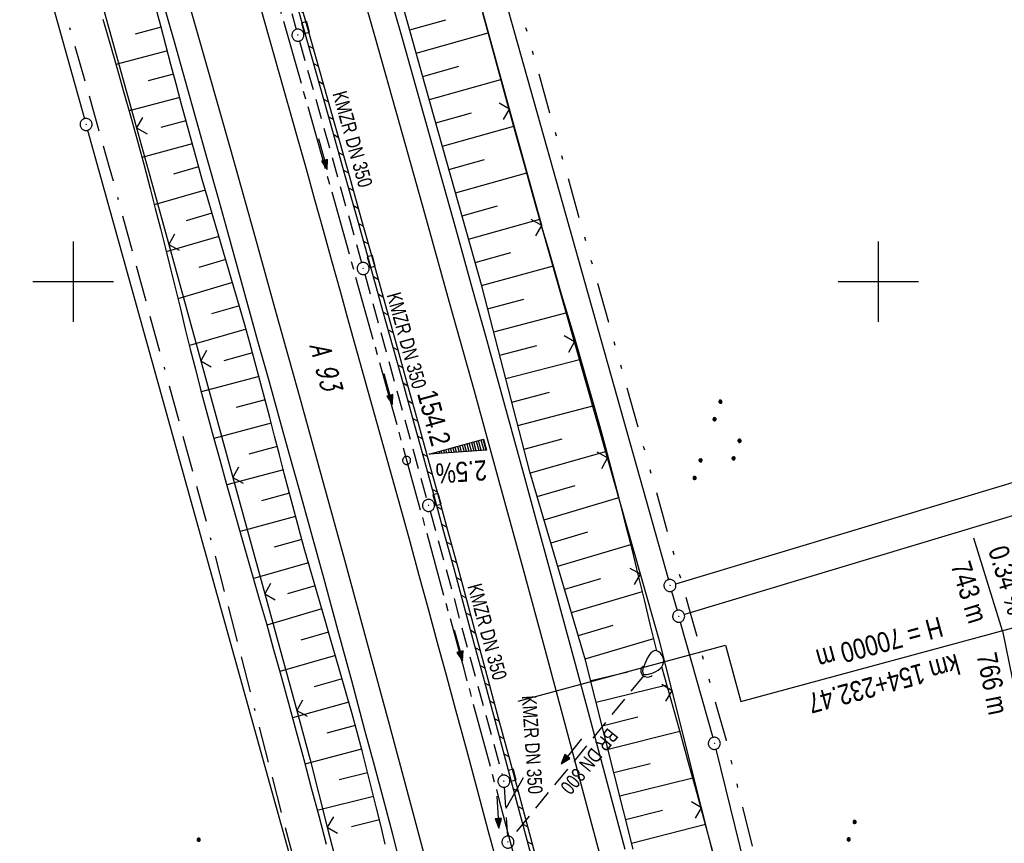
# Model space of a CAD drawing. Extents: x 510737 to 511220, y 470973 to 471938.
# Tile 10 of 25: x 510993 to 511116, y 471230 to 471333. Entities that reach past the tile are written whole.
import ezdxf

# ---------------------------------------------------------------- set-up
doc = ezdxf.new("R2010")
doc.units = 0
doc.header["$LTSCALE"] = 10
doc.header["$MEASUREMENT"] = 0
for name, pattern in [('ACAD_ISO16W100', [73, 15, -6.5, 15, -6.5, 15, -7, 1, -7]), ('ACHSE', [5.5, 4, -0.5, 0.5, -0.5]), ('LT00', [0]), ('LT09', [0.54, 0.2, -0.1, 0.02, -0.1, 0.02, -0.1]), ('STRICHLINIE2', [0.375, 0.25, -0.125])]:
    doc.linetypes.add(name, pattern=pattern)
doc.layers.get('0').update_dxf_attribs({"linetype": 'LT00'})
for name, color, linetype in [('-AX-020', 250, 'ACHSE'), ('-GRA-20O', 20, 'LT00'), ('-Halt-Pfeil', 4, 'LT00'), ('-Haltung', 182, 'STRICHLINIE2'), ('-Haltungsbeschriftung', 182, 'LT00'), ('-QUE-20O', 11, 'LT00'), ('-ST-20-1', 250, 'LT00'), ('BAB-KABEL', 220, 'ACAD_ISO16W100'), ('DFK_AB_L', 21, 'LT00'), ('DFK_AB_P', 7, 'LT00'), ('DFK_BES-WEGE', 255, 'LT00'), ('DFK_KATASTER', 250, 'LT00'), ('DFK_NUTZUNG', 250, 'LT00'), ('GEMARKUNGSGRENZE', 3, 'LT09'), ('GRENZNAME', 250, 'Continuous'), ('V95_AFBR_BAB', 250, 'LT00'), ('V95_BOESCH', 250, 'LT00'), ('V95_BORDRINNE', 182, 'LT00'), ('V95_BOSCHUNG', 250, 'LT00'), ('V95_GRABEN', 250, 'LT00'), ('V95_KA_PRUF', 182, 'LT00'), ('V95_LD_MARK', 250, 'LT00'), ('V95_RASTER', 250, 'LT00'), ('V95_RINNE', 182, 'LT00'), ('V95_SINKK', 182, 'LT00'), ('V95_UK_DURCH', 182, 'LT00'), ('V95_ZAUN', 40, 'LT00')]:
    doc.layers.add(name, color=color, linetype=linetype)
doc.styles.add('Beschrift', font='ARIAL.TTF')
doc.styles.add('Haltungsbeschriftung', font='ARIAL.TTF', dxfattribs={"width": 0.75})
doc.styles.get("Standard").update_dxf_attribs({"font": 'romans.shx'})
doc.styles.add('UNIR-H', font='unir_h.shx', dxfattribs={"width": 0.8})

# ---------------------------------------------------------------- blocks, each defined once
blk = doc.blocks.new('SYMB0003')
at = {"color": 0, "linetype": 'ByBlock'}
for p, q in [((-0.015712, 0), (0.010166, 0.012015)), ((0, -0.021257), (-0.015712, 0)), ((0.010166, 0.012015), (0, -0.021257))]:
    blk.add_line(p, q, dxfattribs=at)
for points in [[(-0.031395, 0.499013), (-0.093691, 0.491144), (-0.154509, 0.475528), (-0.21289, 0.452414), (-0.267913, 0.422164), (-0.318712, 0.385257), (-0.364484, 0.342274), (-0.404509, 0.293893), (-0.438154, 0.240877), (-0.464888, 0.184062), (-0.484292, 0.124345), (-0.496058, 0.062667), (-0.5, 0)], [(-0.5, 0), (-0.496058, -0.062667), (-0.484292, -0.124345), (-0.464888, -0.184062), (-0.438154, -0.240877), (-0.404509, -0.293893), (-0.364485, -0.342274), (-0.318712, -0.385257), (-0.267914, -0.422164), (-0.21289, -0.452414), (-0.154509, -0.475529), (-0.093691, -0.491144), (-0.031395, -0.499014), (0.031395, -0.499014)], [(0.5, 0), (0.496057, 0.062667), (0.484292, 0.124345), (0.464888, 0.184062), (0.438153, 0.240877), (0.404509, 0.293893), (0.364484, 0.342274), (0.318712, 0.385257), (0.267913, 0.422164), (0.21289, 0.452414), (0.154509, 0.475528), (0.093691, 0.491144), (0.031395, 0.499013), (-0.031395, 0.499013)], [(0.031395, -0.499014), (0.093691, -0.491144), (0.154509, -0.475529), (0.21289, -0.452414), (0.267914, -0.422164), (0.318712, -0.385257), (0.364485, -0.342274), (0.404509, -0.293893), (0.438154, -0.240877), (0.464889, -0.184062), (0.484292, -0.124345), (0.496058, -0.062667), (0.5, 0)]]:
    blk.add_lwpolyline(points, dxfattribs=at)
blk = doc.blocks.new('SYMB0002')
at = {"color": 0, "linetype": 'ByBlock'}
for points in [[(-0.031395, 0.499013), (-0.093691, 0.491144), (-0.154509, 0.475528), (-0.21289, 0.452414), (-0.267913, 0.422164), (-0.318712, 0.385257), (-0.364484, 0.342274), (-0.404509, 0.293893), (-0.438154, 0.240877), (-0.464888, 0.184062), (-0.484292, 0.124345), (-0.496058, 0.062667), (-0.5, 0)], [(-0.5, 0), (-0.496058, -0.062667), (-0.484292, -0.124345), (-0.464888, -0.184062), (-0.438154, -0.240877), (-0.404509, -0.293893), (-0.364485, -0.342274), (-0.318712, -0.385257), (-0.267914, -0.422164), (-0.21289, -0.452414), (-0.154509, -0.475529), (-0.093691, -0.491144), (-0.031395, -0.499014), (0.031395, -0.499014)], [(0.5, 0), (0.496057, 0.062667), (0.484292, 0.124345), (0.464888, 0.184062), (0.438153, 0.240877), (0.404509, 0.293893), (0.364484, 0.342274), (0.318712, 0.385257), (0.267913, 0.422164), (0.21289, 0.452414), (0.154509, 0.475528), (0.093691, 0.491144), (0.031395, 0.499013), (-0.031395, 0.499013)], [(0.031395, -0.499014), (0.093691, -0.491144), (0.154509, -0.475529), (0.21289, -0.452414), (0.267914, -0.422164), (0.318712, -0.385257), (0.364485, -0.342274), (0.404509, -0.293893), (0.438154, -0.240877), (0.464889, -0.184062), (0.484292, -0.124345), (0.496058, -0.062667), (0.5, 0)]]:
    blk.add_lwpolyline(points, dxfattribs=at)
blk = doc.blocks.new('SYMB0652')
at = {"color": 0, "linetype": 'ByBlock'}
blk.add_lwpolyline([(-0.15, -0.075), (0.15, -0.075), (0.15, 0.075), (-0.15, 0.075), (-0.15, -0.075)], dxfattribs=at)
blk = doc.blocks.new('SYMB1107')
at = {"color": 0, "linetype": 'ByBlock'}
for points in [[(-0.2, 0), (-0.196157, 0.039018), (-0.184776, 0.076537), (-0.166294, 0.111114), (-0.141421, 0.141421), (-0.111114, 0.166294), (-0.076537, 0.184776), (-0.039018, 0.196157), (0, 0.2)], [(0, 0.2), (0.039018, 0.196157), (0.076537, 0.184776), (0.111114, 0.166294), (0.141421, 0.141421), (0.166294, 0.111114), (0.184776, 0.076537), (0.196157, 0.039018), (0.2, 0)]]:
    blk.add_lwpolyline(points, dxfattribs=at)
blk = doc.blocks.new('SYMB0024')
at = {"color": 0, "linetype": 'ByBlock'}
for p, q in [((-0.5, 0.5), (0, 0)), ((0, 0), (0.5, 0.5))]:
    blk.add_line(p, q, dxfattribs=at)
blk = doc.blocks.new('SYMB7111')
at = {"color": 0, "linetype": 'ByBlock'}
for p, q in [((-0.13, 0.202919), (-0.13, 0.177081)), ((-0.125, 0.172895), (-0.125, 0.207105)), ((-0.12, 0.209164), (-0.12, 0.170836)), ((-0.115, 0.170204), (-0.115, 0.209796)), ((-0.11, 0.209164), (-0.11, 0.170836)), ((-0.105, 0.172895), (-0.105, 0.207105)), ((-0.1, 0.202919), (-0.1, 0.177081)), ((-0.095, 0.189874), (-0.095, 0.190146)), ((0.1, 0.202919), (0.1, 0.177081)), ((0.105, 0.172895), (0.105, 0.207105)), ((0.11, 0.209164), (0.11, 0.170836)), ((0.115, 0.170204), (0.115, 0.209796)), ((0.12, 0.209164), (0.12, 0.170836)), ((0.125, 0.172895), (0.125, 0.207105)), ((0.13, 0.202919), (0.13, 0.177081)), ((0.135, 0.189874), (0.135, 0.190146)), ((-0.515, -0.177081), (-0.515, -0.202919)), ((-0.51, -0.207105), (-0.51, -0.172895)), ((-0.505, -0.170836), (-0.505, -0.209164)), ((-0.5, -0.209796), (-0.5, -0.170204)), ((-0.495, -0.170836), (-0.495, -0.209164)), ((-0.49, -0.207105), (-0.49, -0.172895)), ((-0.485, -0.177081), (-0.485, -0.202919)), ((-0.48, -0.190126), (-0.48, -0.189854)), ((-0.285, -0.177081), (-0.285, -0.202919)), ((-0.28, -0.207105), (-0.28, -0.172895)), ((-0.275, -0.170836), (-0.275, -0.209164)), ((-0.27, -0.209796), (-0.27, -0.170204)), ((-0.265, -0.170836), (-0.265, -0.209164)), ((-0.26, -0.207105), (-0.26, -0.172895)), ((-0.255, -0.177081), (-0.255, -0.202919)), ((-0.25, -0.190126), (-0.25, -0.189854)), ((0.255, -0.177081), (0.255, -0.202919)), ((0.26, -0.207105), (0.26, -0.172895)), ((0.265, -0.170836), (0.265, -0.209164)), ((0.27, -0.209796), (0.27, -0.170204)), ((0.275, -0.170836), (0.275, -0.209164)), ((0.28, -0.207105), (0.28, -0.172895)), ((0.285, -0.177081), (0.285, -0.202919)), ((0.29, -0.190126), (0.29, -0.189854)), ((0.485, -0.177081), (0.485, -0.202919)), ((0.49, -0.207105), (0.49, -0.172895)), ((0.495, -0.170836), (0.495, -0.209164)), ((0.5, -0.209796), (0.5, -0.170204)), ((0.505, -0.170836), (0.505, -0.209164)), ((0.51, -0.207105), (0.51, -0.172895)), ((0.515, -0.177081), (0.515, -0.202919)), ((0.52, -0.190126), (0.52, -0.189854))]:
    blk.add_line(p, q, dxfattribs=at)
for points in [[(-0.095, 0.19), (-0.096981, 0.198678), (-0.10253, 0.205637), (-0.11055, 0.209499), (-0.11945, 0.209499), (-0.12747, 0.205637), (-0.133019, 0.198678), (-0.135, 0.19), (-0.133019, 0.181322), (-0.12747, 0.174363), (-0.11945, 0.170501), (-0.11055, 0.170501), (-0.10253, 0.174363), (-0.096981, 0.181322), (-0.095, 0.19)], [(0.135, 0.19), (0.133019, 0.198678), (0.12747, 0.205637), (0.11945, 0.209499), (0.11055, 0.209499), (0.10253, 0.205637), (0.096981, 0.198678), (0.095, 0.19), (0.096981, 0.181322), (0.10253, 0.174363), (0.11055, 0.170501), (0.11945, 0.170501), (0.12747, 0.174363), (0.133019, 0.181322), (0.135, 0.19)], [(-0.48, -0.19), (-0.481981, -0.181322), (-0.48753, -0.174363), (-0.49555, -0.170501), (-0.50445, -0.170501), (-0.51247, -0.174363), (-0.518019, -0.181322), (-0.52, -0.19), (-0.518019, -0.198678), (-0.51247, -0.205637), (-0.50445, -0.209499), (-0.49555, -0.209499), (-0.48753, -0.205637), (-0.481981, -0.198678), (-0.48, -0.19)], [(-0.25, -0.19), (-0.251981, -0.181322), (-0.25753, -0.174363), (-0.26555, -0.170501), (-0.27445, -0.170501), (-0.28247, -0.174363), (-0.288019, -0.181322), (-0.29, -0.19), (-0.288019, -0.198678), (-0.28247, -0.205637), (-0.27445, -0.209499), (-0.26555, -0.209499), (-0.25753, -0.205637), (-0.251981, -0.198678), (-0.25, -0.19)], [(0.29, -0.19), (0.288019, -0.181322), (0.28247, -0.174363), (0.27445, -0.170501), (0.26555, -0.170501), (0.25753, -0.174363), (0.251981, -0.181322), (0.25, -0.19), (0.251981, -0.198678), (0.25753, -0.205637), (0.26555, -0.209499), (0.27445, -0.209499), (0.28247, -0.205637), (0.288019, -0.198678), (0.29, -0.19)], [(0.52, -0.19), (0.518019, -0.181322), (0.51247, -0.174363), (0.50445, -0.170501), (0.49555, -0.170501), (0.48753, -0.174363), (0.481981, -0.181322), (0.48, -0.19), (0.481981, -0.198678), (0.48753, -0.205637), (0.49555, -0.209499), (0.50445, -0.209499), (0.51247, -0.205637), (0.518019, -0.198678), (0.52, -0.19)]]:
    blk.add_lwpolyline(points, dxfattribs=at)
blk = doc.blocks.new('SYMB7110')
at = {"color": 0, "linetype": 'ByBlock'}
for p, q in [((-0.515, 0.392919), (-0.515, 0.367081)), ((-0.51, 0.362895), (-0.51, 0.397105)), ((-0.505, 0.399164), (-0.505, 0.360836)), ((-0.5, 0.360204), (-0.5, 0.399796)), ((-0.495, 0.399164), (-0.495, 0.360836)), ((-0.49, 0.362895), (-0.49, 0.397105)), ((-0.485, 0.392919), (-0.485, 0.367081)), ((-0.48, 0.379874), (-0.48, 0.380145)), ((-0.285, 0.392919), (-0.285, 0.367081)), ((-0.28, 0.362895), (-0.28, 0.397105)), ((-0.275, 0.399164), (-0.275, 0.360836)), ((-0.27, 0.360204), (-0.27, 0.399796)), ((-0.265, 0.399164), (-0.265, 0.360836)), ((-0.26, 0.362895), (-0.26, 0.397105)), ((-0.255, 0.392919), (-0.255, 0.367081)), ((-0.25, 0.379874), (-0.25, 0.380146)), ((0.255, 0.392919), (0.255, 0.367081)), ((0.26, 0.362895), (0.26, 0.397105)), ((0.265, 0.399164), (0.265, 0.360836)), ((0.27, 0.360204), (0.27, 0.399796)), ((0.275, 0.399164), (0.275, 0.360836)), ((0.28, 0.362895), (0.28, 0.397105)), ((0.285, 0.392919), (0.285, 0.367081)), ((0.29, 0.379874), (0.29, 0.380145)), ((0.485, 0.392919), (0.485, 0.367081)), ((0.49, 0.362895), (0.49, 0.397105)), ((0.495, 0.399164), (0.495, 0.360836)), ((0.5, 0.360204), (0.5, 0.399796)), ((0.505, 0.399164), (0.505, 0.360836)), ((0.51, 0.362895), (0.51, 0.397105)), ((0.515, 0.392919), (0.515, 0.367081)), ((0.52, 0.379874), (0.52, 0.380146)), ((-0.9, 0.012919), (-0.9, -0.012919)), ((-0.895, -0.017106), (-0.895, 0.017105)), ((-0.89, 0.019164), (-0.89, -0.019164)), ((-0.885, -0.019797), (-0.885, 0.019796)), ((-0.88, 0.019164), (-0.88, -0.019164)), ((-0.875, -0.017106), (-0.875, 0.017105)), ((-0.87, 0.012919), (-0.87, -0.012919)), ((-0.865, -0.000126), (-0.865, 0.000145)), ((-0.67, 0.012919), (-0.67, -0.012919)), ((-0.665, -0.017106), (-0.665, 0.017105)), ((-0.66, 0.019164), (-0.66, -0.019164)), ((-0.655, -0.019797), (-0.655, 0.019796)), ((-0.65, 0.019164), (-0.65, -0.019164)), ((-0.645, -0.017106), (-0.645, 0.017105)), ((-0.64, 0.012919), (-0.64, -0.012919)), ((-0.635, -0.000126), (-0.635, 0.000145)), ((-0.13, 0.012919), (-0.13, -0.012919)), ((-0.125, -0.017105), (-0.125, 0.017105)), ((-0.12, 0.019164), (-0.12, -0.019164)), ((-0.115, -0.019796), (-0.115, 0.019796)), ((-0.11, 0.019164), (-0.11, -0.019164)), ((-0.105, -0.017105), (-0.105, 0.017105)), ((-0.1, 0.012919), (-0.1, -0.012919)), ((-0.095, -0.000126), (-0.095, 0.000146)), ((0.1, 0.012919), (0.1, -0.012919)), ((0.105, -0.017105), (0.105, 0.017105)), ((0.11, 0.019164), (0.11, -0.019164)), ((0.115, -0.019796), (0.115, 0.019796)), ((0.12, 0.019164), (0.12, -0.019164)), ((0.125, -0.017105), (0.125, 0.017105)), ((0.13, 0.012919), (0.13, -0.012919)), ((0.135, -0.000126), (0.135, 0.000146)), ((0.64, 0.012919), (0.64, -0.012919)), ((0.645, -0.017105), (0.645, 0.017105)), ((0.65, 0.019164), (0.65, -0.019164)), ((0.655, -0.019796), (0.655, 0.019796)), ((0.66, 0.019164), (0.66, -0.019164)), ((0.665, -0.017105), (0.665, 0.017105)), ((0.67, 0.012919), (0.67, -0.012919)), ((0.675, -0.000126), (0.675, 0.000146)), ((0.87, 0.012919), (0.87, -0.012919)), ((0.875, -0.017105), (0.875, 0.017105)), ((0.88, 0.019164), (0.88, -0.019164)), ((0.885, -0.019796), (0.885, 0.019796)), ((0.89, 0.019164), (0.89, -0.019164)), ((0.895, -0.017105), (0.895, 0.017105)), ((0.9, 0.012919), (0.9, -0.012919)), ((0.905, -0.000126), (0.905, 0.000146)), ((-0.51, -0.397105), (-0.51, -0.362895)), ((-0.505, -0.360836), (-0.505, -0.399164)), ((-0.5, -0.399796), (-0.5, -0.360204)), ((-0.495, -0.360836), (-0.495, -0.399164)), ((-0.49, -0.397106), (-0.49, -0.362895)), ((-0.28, -0.397105), (-0.28, -0.362895)), ((-0.275, -0.360836), (-0.275, -0.399164)), ((-0.27, -0.399796), (-0.27, -0.360204)), ((-0.265, -0.360836), (-0.265, -0.399164)), ((-0.26, -0.397105), (-0.26, -0.362895)), ((0.26, -0.397105), (0.26, -0.362895)), ((0.265, -0.360836), (0.265, -0.399164)), ((0.27, -0.399796), (0.27, -0.360204)), ((0.275, -0.360836), (0.275, -0.399164)), ((0.28, -0.397105), (0.28, -0.362895)), ((0.49, -0.397105), (0.49, -0.362895)), ((0.495, -0.360836), (0.495, -0.399164)), ((0.5, -0.399796), (0.5, -0.360204)), ((0.505, -0.360836), (0.505, -0.399164)), ((0.51, -0.397105), (0.51, -0.362895)), ((-0.515, -0.367081), (-0.515, -0.392919)), ((-0.485, -0.367081), (-0.485, -0.392919)), ((-0.48, -0.380126), (-0.48, -0.379855)), ((-0.285, -0.367081), (-0.285, -0.392919)), ((-0.255, -0.367081), (-0.255, -0.392919)), ((-0.25, -0.380126), (-0.25, -0.379855)), ((0.255, -0.367081), (0.255, -0.392919)), ((0.285, -0.367081), (0.285, -0.392919)), ((0.29, -0.380126), (0.29, -0.379855)), ((0.485, -0.367081), (0.485, -0.392919)), ((0.515, -0.367081), (0.515, -0.392919)), ((0.52, -0.380126), (0.52, -0.379855))]:
    blk.add_line(p, q, dxfattribs=at)
for points in [[(-0.48, 0.38), (-0.481981, 0.388678), (-0.48753, 0.395637), (-0.49555, 0.399499), (-0.50445, 0.399499), (-0.51247, 0.395637), (-0.518019, 0.388678), (-0.52, 0.38), (-0.518019, 0.371322), (-0.51247, 0.364363), (-0.50445, 0.360501), (-0.49555, 0.360501), (-0.48753, 0.364363), (-0.481981, 0.371322), (-0.48, 0.38)], [(-0.25, 0.38), (-0.251981, 0.388678), (-0.25753, 0.395637), (-0.26555, 0.399499), (-0.27445, 0.399499), (-0.28247, 0.395637), (-0.288019, 0.388678), (-0.29, 0.38), (-0.288019, 0.371322), (-0.28247, 0.364363), (-0.27445, 0.360501), (-0.26555, 0.360501), (-0.25753, 0.364363), (-0.251981, 0.371322), (-0.25, 0.38)], [(0.29, 0.38), (0.288019, 0.388678), (0.28247, 0.395637), (0.27445, 0.399499), (0.26555, 0.399499), (0.25753, 0.395637), (0.251981, 0.388678), (0.25, 0.38), (0.251981, 0.371322), (0.25753, 0.364363), (0.26555, 0.360501), (0.27445, 0.360501), (0.28247, 0.364363), (0.288019, 0.371322), (0.29, 0.38)], [(0.52, 0.38), (0.518019, 0.388678), (0.51247, 0.395637), (0.50445, 0.399499), (0.495549, 0.399499), (0.48753, 0.395637), (0.481981, 0.388678), (0.48, 0.38), (0.481981, 0.371322), (0.48753, 0.364363), (0.495549, 0.360501), (0.50445, 0.360501), (0.51247, 0.364363), (0.518019, 0.371322), (0.52, 0.38)], [(-0.865, 0), (-0.866981, 0.008678), (-0.87253, 0.015637), (-0.88055, 0.019498), (-0.88945, 0.019498), (-0.89747, 0.015637), (-0.903019, 0.008678), (-0.905, 0)], [(-0.905, 0), (-0.903019, -0.008678), (-0.89747, -0.015637), (-0.88945, -0.019499), (-0.88055, -0.019499), (-0.87253, -0.015637), (-0.866981, -0.008678), (-0.865, 0)], [(-0.635, 0), (-0.636981, 0.008678), (-0.64253, 0.015637), (-0.65055, 0.019498), (-0.65945, 0.019498), (-0.66747, 0.015637), (-0.673019, 0.008678), (-0.675, 0)], [(-0.675, 0), (-0.673019, -0.008678), (-0.66747, -0.015637), (-0.65945, -0.019499), (-0.65055, -0.019499), (-0.64253, -0.015637), (-0.636981, -0.008678), (-0.635, 0)], [(-0.095, 0), (-0.096981, 0.008678), (-0.10253, 0.015637), (-0.11055, 0.019499), (-0.11945, 0.019499), (-0.12747, 0.015637), (-0.133019, 0.008678), (-0.135, 0)], [(-0.135, 0), (-0.133019, -0.008678), (-0.12747, -0.015637), (-0.11945, -0.019499), (-0.11055, -0.019499), (-0.10253, -0.015637), (-0.096981, -0.008678), (-0.095, 0)], [(0.135, 0), (0.133019, 0.008678), (0.12747, 0.015637), (0.11945, 0.019499), (0.11055, 0.019499), (0.10253, 0.015637), (0.096981, 0.008678), (0.095, 0)], [(0.095, 0), (0.096981, -0.008678), (0.10253, -0.015637), (0.11055, -0.019499), (0.11945, -0.019499), (0.12747, -0.015637), (0.133019, -0.008678), (0.135, 0)], [(0.675, 0), (0.673019, 0.008678), (0.66747, 0.015637), (0.65945, 0.019499), (0.65055, 0.019499), (0.64253, 0.015637), (0.636981, 0.008678), (0.635, 0)], [(0.635, 0), (0.636981, -0.008678), (0.64253, -0.015637), (0.65055, -0.019499), (0.65945, -0.019499), (0.66747, -0.015637), (0.673019, -0.008678), (0.675, 0)], [(0.905, 0), (0.903019, 0.008678), (0.89747, 0.015637), (0.88945, 0.019499), (0.88055, 0.019499), (0.87253, 0.015637), (0.866981, 0.008678), (0.865, 0)], [(0.865, 0), (0.866981, -0.008678), (0.87253, -0.015637), (0.88055, -0.019499), (0.88945, -0.019499), (0.89747, -0.015637), (0.903019, -0.008678), (0.905, 0)], [(-0.48, -0.38), (-0.481981, -0.371322), (-0.48753, -0.364363), (-0.49555, -0.360501), (-0.50445, -0.360501), (-0.51247, -0.364363), (-0.518019, -0.371322), (-0.52, -0.38), (-0.518019, -0.388678), (-0.51247, -0.395637), (-0.50445, -0.399499), (-0.49555, -0.399499), (-0.48753, -0.395637), (-0.481981, -0.388678), (-0.48, -0.38)], [(-0.25, -0.38), (-0.251981, -0.371322), (-0.25753, -0.364363), (-0.26555, -0.360501), (-0.27445, -0.360501), (-0.28247, -0.364363), (-0.288019, -0.371322), (-0.29, -0.38), (-0.288019, -0.388678), (-0.28247, -0.395637), (-0.27445, -0.399499), (-0.26555, -0.399499), (-0.25753, -0.395637), (-0.251981, -0.388678), (-0.25, -0.38)], [(0.29, -0.38), (0.288019, -0.371322), (0.28247, -0.364363), (0.27445, -0.360501), (0.26555, -0.360501), (0.25753, -0.364363), (0.251981, -0.371322), (0.25, -0.38), (0.251981, -0.388678), (0.25753, -0.395637), (0.26555, -0.399499), (0.27445, -0.399499), (0.28247, -0.395637), (0.288019, -0.388678), (0.29, -0.38)], [(0.52, -0.38), (0.518019, -0.371322), (0.51247, -0.364363), (0.50445, -0.360501), (0.495549, -0.360501), (0.48753, -0.364363), (0.481981, -0.371322), (0.48, -0.38), (0.481981, -0.388678), (0.48753, -0.395637), (0.495549, -0.399499), (0.50445, -0.399499), (0.51247, -0.395637), (0.518019, -0.388678), (0.52, -0.38)]]:
    blk.add_lwpolyline(points, dxfattribs=at)
blk = doc.blocks.new('SYMB0070')
at = {"color": 0, "linetype": 'ByBlock'}
for p, q in [((-0.5, 0), (0.2, 0)), ((0.5, 0), (0.2, 0.1)), ((0.2, 0.1), (0.2, 0)), ((0.468, 0), (0.21, 0.086)), ((0.21, 0.086), (0.21, -0.086)), ((0.21, -0.086), (0.468, 0)), ((0.22, -0.072), (0.437, 0)), ((0.23, -0.058), (0.405, 0)), ((0.24, -0.045), (0.374, 0)), ((0.342, 0), (0.25, 0.031)), ((0.25, 0.031), (0.25, -0.031)), ((0.25, -0.031), (0.342, 0)), ((0.26, -0.017), (0.31, 0)), ((0.27, -0.003), (0.279, 0))]:
    blk.add_line(p, q, dxfattribs=at)
for points in [[(0.2, 0), (0.2, -0.1), (0.5, 0)], [(0.437, 0), (0.22, 0.072), (0.22, -0.072)], [(0.405, 0), (0.23, 0.058), (0.23, -0.058)], [(0.374, 0), (0.24, 0.045), (0.24, -0.045)], [(0.31, 0), (0.26, 0.017), (0.26, -0.017)], [(0.279, 0), (0.27, 0.003), (0.27, -0.003)]]:
    blk.add_lwpolyline(points, dxfattribs=at)

msp = doc.modelspace()

# ---------------------------------------------------------------- hatches: boundary and pattern name
at = {"layer": 'V95_BORDRINNE'}
h = msp.add_hatch(dxfattribs=at)
h.set_pattern_fill('ANSI31', color=256, scale=13, angle=285.8974743, style=0)
h.paths.add_polyline_path([(511025.69, 471343.57), (511023.43, 471351.47), (511021.16, 471359.35), (511021.15, 471359.38), (511020.67, 471359.24), (511022.95, 471351.33), (511025.21, 471343.44), (511028.44, 471332.13), (511028.92, 471332.27)])
h.paths.add_polyline_path([(511037.46, 471301.92), (511036.98, 471301.79), (511038.48, 471296.4), (511039.75, 471291.84), (511041.02, 471287.28), (511042.28, 471282.72), (511043.54, 471278.15), (511044.8, 471273.55), (511045.29, 471273.68), (511045.28, 471273.72), (511044.02, 471278.29), (511042.76, 471282.85), (511041.5, 471287.41), (511040.23, 471291.97), (511038.96, 471296.54)])
h = msp.add_hatch(dxfattribs=at)
h.set_pattern_fill('ANSI31', color=256, scale=13, angle=285.8974743, style=0)
h.paths.add_polyline_path([(511032.6, 471319.26), (511029.29, 471330.97), (511028.81, 471330.83), (511032.12, 471319.12), (511033.71, 471313.45), (511035.31, 471307.76), (511036.61, 471303.09), (511037.1, 471303.22), (511035.79, 471307.9), (511034.2, 471313.58)])
h = msp.add_hatch(dxfattribs=at)
h.set_pattern_fill('ANSI31', color=256, scale=13, angle=285.8974743, style=0)
h.paths.add_polyline_path([(511049.05, 471259.84), (511047.8, 471264.47), (511046.54, 471269.09), (511045.64, 471272.38), (511045.16, 471272.25), (511046.06, 471268.96), (511047.31, 471264.34), (511048.57, 471259.71), (511049.82, 471255.08), (511051.07, 471250.46), (511052.4, 471245.5), (511053.74, 471240.55), (511054.07, 471239.31), (511054.56, 471239.44), (511054.22, 471240.68), (511052.88, 471245.63), (511051.55, 471250.59), (511050.3, 471255.21)])
h.paths.add_polyline_path([(511055.55, 471235.73), (511054.91, 471238.13), (511054.42, 471238), (511055.07, 471235.6), (511056.4, 471230.65), (511057.73, 471225.69), (511059.33, 471219.69), (511060.72, 471214.44), (511061.2, 471214.57), (511059.81, 471219.82), (511058.21, 471225.82), (511056.88, 471230.77)])

# ---------------------------------------------------------------- linework, layer by layer
at = {"layer": '-AX-020', "ltscale": 0.2, "flags": 128}
msp.add_lwpolyline([(510872.26, 471905.73), (510873.18, 471900.44), (510874.84, 471891.24), (510876.54, 471882.05), (510878.3, 471872.88), (510880.1, 471863.71), (510881.95, 471854.55), (510883.84, 471845.4), (510885.78, 471836.26), (510887.76, 471827.12), (510889.78, 471818), (510891.83, 471808.88), (510893.93, 471799.78), (510896.06, 471790.68), (510898.23, 471781.59), (510900.44, 471772.51), (510902.67, 471763.44), (510904.94, 471754.37), (510907.24, 471745.32), (510909.57, 471736.27), (510911.93, 471727.22), (510914.31, 471718.19), (510916.72, 471709.16), (510919.15, 471700.14), (510921.61, 471691.12), (510924.09, 471682.11), (510926.59, 471673.11), (510929.1, 471664.11), (510931.64, 471655.12), (510934.19, 471646.13), (510936.76, 471637.14), (510939.34, 471628.16), (510941.94, 471619.19), (510944.55, 471610.22), (510947.17, 471601.25), (510949.8, 471592.28), (510952.43, 471583.31), (510955.08, 471574.35), (510957.73, 471565.39), (510960.38, 471556.43), (510963.04, 471547.47), (510967.7, 471531.77), (510970.25, 471523.2), (510975.26, 471506.32), (510980.27, 471489.44), (510985.27, 471472.57), (510990.27, 471455.68), (510995.25, 471438.8), (511000.21, 471421.91), (511005.16, 471405.01), (511010.09, 471388.11), (511014.99, 471371.2), (511019.86, 471354.28), (511024.7, 471337.36), (511029.51, 471320.42), (511034.28, 471303.47), (511039.01, 471286.52), (511043.7, 471269.55), (511048.34, 471252.56), (511052.93, 471235.57), (511057.46, 471218.56), (511061.95, 471201.53), (511066.37, 471184.49), (511070.73, 471167.43), (511075.02, 471150.36), (511079.24, 471133.27), (511083.39, 471116.16), (511086.57, 471102.84), (511090.59, 471085.7), (511094.53, 471068.54), (511098.39, 471051.37), (511102.17, 471034.17), (511105.87, 471016.96), (511107.23, 471010.5)], dxfattribs=at)
at = {"layer": '-GRA-20O'}
for q in [(511111.87, 471268.14), (511117.8, 471244.88)]:
    msp.add_line((511115.4, 471256.66), q, dxfattribs=at)
at = {"layer": '-GRA-20O', "flags": 128}
msp.add_lwpolyline([(511055.29, 471247.92), (511081.02, 471254.88), (511082.92, 471247.87), (511120.22, 471257.96)], dxfattribs=at)
at = {"layer": '-GRA-20O'}
for start, end in [(15.1376, 195.1376), (195.1376, 15.1376)]:
    msp.add_arc((511115.4, 471256.66), 0, start, end, dxfattribs=at)
at = {"layer": '-Haltung'}
for p, q in [((511020.08, 471358.57), (511027.71, 471331.33)), ((511028.12, 471329.88), (511035.82, 471302.36)), ((511036.22, 471300.92), (511043.94, 471272.94)), ((511044.34, 471271.5), (511053.3, 471238.71)), ((511070.86, 471251.09), (511054.47, 471231)), ((511053.54, 471237.23), (511053.95, 471231.17))]:
    msp.add_line(p, q, dxfattribs=at)
at = {"layer": '-Haltungsbeschriftung'}
msp.add_line((511055.9, 471238.41), (511053.72, 471234.59), dxfattribs=at)
at = {"layer": '-QUE-20O'}
for p, q in [((511050.64, 471280.35), (511050.99, 471279.07)), ((511051.29, 471279.09), (511050.92, 471280.43)), ((511046.41, 471278.74), (511046.3, 471279.15)), ((511046.59, 471279.23), (511046.72, 471278.76)), ((511047.02, 471278.78), (511046.88, 471279.31)), ((511047.17, 471279.39), (511047.33, 471278.8)), ((511047.63, 471278.82), (511047.45, 471279.47)), ((511047.74, 471279.55), (511047.94, 471278.85)), ((511048.24, 471278.87), (511048.03, 471279.63)), ((511048.32, 471279.71), (511048.55, 471278.89)), ((511048.85, 471278.91), (511048.61, 471279.79)), ((511048.9, 471279.87), (511049.16, 471278.93)), ((511049.46, 471278.96), (511049.19, 471279.95)), ((511049.48, 471280.03), (511049.77, 471278.98)), ((511050.07, 471279), (511049.77, 471280.11)), ((511050.06, 471280.19), (511050.38, 471279.02)), ((511050.68, 471279.04), (511050.35, 471280.27)), ((511044.27, 471278.59), (511044.28, 471278.58)), ((511044.58, 471278.6), (511044.56, 471278.67)), ((511044.85, 471278.75), (511044.89, 471278.63)), ((511045.19, 471278.65), (511045.14, 471278.83)), ((511045.43, 471278.91), (511045.5, 471278.67)), ((511045.8, 471278.69), (511045.72, 471278.99)), ((511046.01, 471279.07), (511046.11, 471278.71))]:
    msp.add_line(p, q, dxfattribs=at)
msp.add_lwpolyline([(511051.34, 471279.09), (511044.22, 471278.58), (511050.97, 471280.44), (511051.34, 471279.09)], dxfattribs=at)
at = {"layer": 'BAB-KABEL', "ltscale": 0.03, "flags": 128}
msp.add_lwpolyline([(510850.82, 471900.89), (510856.18, 471866.27), (510867.23, 471812.82), (510879.85, 471762.88), (510891.51, 471713.81), (510903.79, 471665.07), (510916.06, 471616.28), (510929.64, 471568.08), (510950.96, 471501.37), (510971.61, 471429.82), (510974.35, 471422.76), (510989.55, 471366.87), (511004.5, 471314.2), (511016.36, 471270.84), (511026.28, 471232.42), (511039.24, 471184.15), (511056.6, 471116.88), (511065.91, 471078.27), (511077.6, 471030.01), (511083.57, 471005.16)], dxfattribs=at)
at = {"layer": 'DFK_AB_L'}
for p, q in [((510976.04, 471410.89), (511001.41, 471320.24)), ((511054, 471333.83), (511073.92, 471263)), ((511001.81, 471318.8), (511028.04, 471224.63)), ((511074.32, 471261.56), (511075, 471259.18)), ((511075.4, 471257.74), (511079.43, 471243.4)), ((511079.81, 471241.95), (511101.3, 471154.35))]:
    msp.add_line(p, q, dxfattribs=at)
at = {"layer": 'DFK_KATASTER'}
for p, q in [((511074.84, 471262.5), (511147.06, 471284.25)), ((511148.2, 471280.44), (511075.92, 471258.68))]:
    msp.add_line(p, q, dxfattribs=at)
at = {"layer": 'GEMARKUNGSGRENZE', "ltscale": 2.5, "flags": 128}
msp.add_lwpolyline([(510899.31, 471911.84), (510912.91, 471849.01), (510930.53, 471767.72), (510947.5, 471695.56), (510972.15, 471610.02), (510987.56, 471561.13), (510988.88, 471556.96), (510998.36, 471526.88), (511023.64, 471445.76), (511025.92, 471438.31), (511028.87, 471429.14), (511055.24, 471334.96), (511075.56, 471262.69), (511076.64, 471258.87), (511081.08, 471243.06), (511102.94, 471153.98), (511126.45, 471060.17), (511135.35, 471016.84)], dxfattribs=at)
at = {"layer": 'V95_AFBR_BAB'}
for points in [[(511068.56, 471229.51), (511066.99, 471235.38), (511065.42, 471241.25), (511063.85, 471247.11), (511062.26, 471252.98), (511060.7, 471258.76), (511059.12, 471264.54), (511057.54, 471270.31), (511055.96, 471276.09), (511054.39, 471281.81), (511052.82, 471287.53), (511051.24, 471293.25), (511049.66, 471298.96), (511047.53, 471306.62), (511045.39, 471314.27), (511043.24, 471321.92), (511040.95, 471330.04), (511038.64, 471338.16)], [(511040.76, 471227.3), (511039.65, 471231.52), (511038.54, 471235.73), (511037.42, 471239.94), (511036.29, 471244.15), (511034.6, 471250.46), (511032.89, 471256.76), (511031.17, 471263.06), (511029.44, 471269.35), (511028.14, 471274.01), (511026.85, 471278.66), (511025.55, 471283.32), (511024.26, 471287.97), (511022.96, 471292.63), (511021.71, 471297.13), (511020.46, 471301.63), (511019.21, 471306.13), (511017.96, 471310.62), (511016.7, 471315.12), (511015.33, 471320.01), (511013.96, 471324.89), (511012.58, 471329.77), (511011.19, 471334.65)], [(511023.22, 471334.15), (511024.39, 471330.06), (511025.55, 471325.97), (511026.71, 471321.88), (511027.87, 471317.79), (511028.93, 471314), (511029.99, 471310.2), (511031.05, 471306.41), (511032.1, 471302.61), (511033.16, 471298.82), (511034.21, 471295.03), (511035.29, 471291.17), (511036.36, 471287.32), (511037.44, 471283.47), (511038.52, 471279.62), (511039.59, 471275.77), (511040.66, 471271.92), (511041.81, 471267.74), (511042.95, 471263.56), (511044.09, 471259.38), (511045.23, 471255.19), (511046.36, 471251.01), (511047.5, 471246.82), (511048.84, 471241.86), (511050.18, 471236.89), (511051.52, 471231.92), (511052.86, 471226.95)]]:
    msp.add_lwpolyline(points, dxfattribs=at)
at = {"layer": 'V95_BOESCH'}
for points in [[(511069.55, 471229.54), (511063.65, 471252.99), (511056.74, 471276.4), (511050.79, 471299.31), (511044.39, 471322.05), (511037.51, 471346.59)], [(511038.77, 471230.18), (511038.2, 471232.5), (511037.63, 471234.81), (511037.06, 471237.13), (511036.47, 471239.44), (511035.88, 471241.75), (511035.27, 471244.06), (511034.64, 471246.35), (511034, 471248.64), (511033.35, 471250.93), (511032.69, 471253.22), (511032.02, 471255.5), (511031.35, 471257.79), (511030.69, 471260.07), (511030.02, 471262.36), (511029.36, 471264.64), (511028.71, 471266.93), (511028.08, 471269.22), (511027.45, 471271.54), (511026.83, 471273.85), (511026.23, 471276.17), (511025.62, 471278.49), (511025.02, 471280.81), (511024.43, 471283.13), (511023.82, 471285.45), (511023.21, 471287.77), (511022.59, 471290.09), (511021.96, 471292.4), (511021.32, 471294.66), (511020.67, 471296.92), (511020.02, 471299.17), (511019.35, 471301.43), (511018.68, 471303.68), (511018.01, 471305.93), (511017.35, 471308.19), (511016.69, 471310.44), (511016.03, 471312.7), (511015.39, 471314.96), (511014.73, 471317.36), (511014.08, 471319.76), (511013.43, 471322.16), (511012.8, 471324.56), (511012.16, 471326.97), (511011.52, 471329.37), (511010.88, 471331.77), (511010.23, 471334.17)], [(511072.49, 471254.17), (511071.72, 471257.33), (511070.96, 471260.48), (511070.19, 471263.64), (511069.41, 471266.79), (511068.62, 471269.94), (511067.82, 471273.08), (511067, 471276.22), (511066.16, 471279.36), (511065.4, 471282.11), (511064.63, 471284.86), (511063.84, 471287.61), (511063.05, 471290.36), (511062.25, 471293.11), (511061.44, 471295.85), (511060.63, 471298.59), (511059.83, 471301.34), (511059.02, 471304.08), (511058.23, 471306.83), (511057.15, 471310.61), (511056.08, 471314.39), (511055.03, 471318.18), (511053.99, 471321.97), (511052.95, 471325.76), (511051.92, 471329.56), (511050.9, 471333.35)], [(511003.68, 471332.6), (511004.56, 471329.6), (511005.42, 471326.61), (511006.28, 471323.61), (511007.12, 471320.61), (511007.95, 471317.6), (511008.77, 471314.59), (511009.57, 471311.58), (511010.21, 471309.09), (511010.84, 471306.59), (511011.47, 471304.1), (511012.09, 471301.6), (511012.7, 471299.1), (511013.32, 471296.61), (511013.94, 471294.11), (511014.56, 471291.62), (511015.2, 471289.12), (511015.84, 471286.63), (511016.62, 471283.71), (511017.41, 471280.8), (511018.21, 471277.88), (511019.02, 471274.98), (511019.85, 471272.07), (511020.68, 471269.16), (511021.51, 471266.26), (511022.34, 471263.35), (511023.17, 471260.45), (511024, 471257.54), (511024.82, 471254.64), (511025.79, 471251.15), (511026.75, 471247.65), (511027.7, 471244.16), (511028.64, 471240.66), (511029.57, 471237.16), (511030.5, 471233.66), (511031.42, 471230.16)], [(511079.69, 471228.3), (511078.61, 471232.29), (511077.53, 471236.28), (511076.43, 471240.26), (511075.33, 471244.24), (511074.23, 471248.22), (511073.12, 471252.2)]]:
    msp.add_lwpolyline(points, dxfattribs=at)
at = {"layer": 'V95_BOSCHUNG'}
for p, q in [((511041.81, 471331.27), (511046.3, 471332.52)), ((511010.93, 471331.59), (511007.71, 471330.72)), ((511042.62, 471328.38), (511051.56, 471330.88)), ((511011.71, 471328.68), (511005.31, 471326.98)), ((511012.47, 471325.78), (511009.31, 471324.94)), ((511043.43, 471325.49), (511047.89, 471326.74)), ((511044.24, 471322.61), (511053.13, 471325.09)), ((511013.24, 471322.88), (511006.95, 471321.2)), ((511045.05, 471319.72), (511049.49, 471320.96)), ((511014.01, 471319.99), (511010.88, 471319.15)), ((511045.86, 471316.83), (511054.72, 471319.3)), ((511014.79, 471317.11), (511008.55, 471315.4)), ((511046.67, 471313.94), (511051.1, 471315.18)), ((511015.59, 471314.24), (511012.46, 471313.36)), ((511047.49, 471311.05), (511056.33, 471313.52)), ((511016.41, 471311.38), (511010.09, 471309.55)), ((511017.25, 471308.51), (511014.04, 471307.57)), ((511048.3, 471308.17), (511052.72, 471309.4)), ((511049.11, 471305.28), (511057.96, 471307.75)), ((511018.1, 471305.63), (511011.56, 471303.72)), ((511049.92, 471302.39), (511054.36, 471303.63)), ((511018.96, 471302.76), (511015.62, 471301.78)), ((511050.73, 471299.52), (511059.64, 471301.96)), ((511019.81, 471299.88), (511013, 471297.89)), ((511051.48, 471296.65), (511055.99, 471297.85)), ((511020.65, 471296.99), (511017.19, 471295.99)), ((511052.23, 471293.77), (511061.35, 471296.16)), ((511021.49, 471294.09), (511014.44, 471292.09)), ((511052.98, 471290.86), (511057.59, 471292.07)), ((511022.3, 471291.16), (511018.74, 471290.19)), ((511053.74, 471287.96), (511063.04, 471290.4)), ((511023.09, 471288.24), (511015.92, 471286.34)), ((511023.85, 471285.33), (511020.27, 471284.39)), ((511054.49, 471285.06), (511059.18, 471286.29)), ((511055.25, 471282.15), (511064.69, 471284.63)), ((511024.61, 471282.43), (511017.47, 471280.55)), ((511056.02, 471279.2), (511060.75, 471280.5)), ((511025.36, 471279.52), (511021.81, 471278.59)), ((511056.79, 471276.25), (511066.27, 471278.95)), ((511026.11, 471276.62), (511019.08, 471274.77)), ((511057.65, 471273.33), (511062.34, 471274.71)), ((511026.87, 471273.73), (511023.38, 471272.8)), ((511058.5, 471270.45), (511067.79, 471273.19)), ((511027.63, 471270.85), (511020.73, 471268.97)), ((511059.35, 471267.57), (511063.94, 471268.93)), ((511028.42, 471267.98), (511024.99, 471267.02)), ((511060.2, 471264.69), (511069.27, 471267.37)), ((511029.23, 471265.11), (511022.4, 471263.16)), ((511030.05, 471262.24), (511026.64, 471261.25)), ((511061.05, 471261.82), (511065.52, 471263.14)), ((511061.9, 471258.94), (511070.7, 471261.54)), ((511030.89, 471259.37), (511024.05, 471257.36)), ((511062.75, 471256.06), (511067.08, 471257.34)), ((511031.73, 471256.49), (511028.3, 471255.48)), ((511063.59, 471253.19), (511072.12, 471255.7)), ((511032.58, 471253.6), (511025.66, 471251.6)), ((511064.33, 471250.48), (511068.91, 471251.55)), ((511033.41, 471250.71), (511029.93, 471249.71)), ((511064.96, 471247.78), (511073.74, 471249.96)), ((511034.24, 471247.8), (511027.24, 471245.84)), ((511035.04, 471244.89), (511031.53, 471243.93)), ((511065.69, 471244.87), (511070.12, 471245.97)), ((511066.43, 471241.96), (511075.35, 471244.18)), ((511035.82, 471241.95), (511028.78, 471240.11)), ((511067.16, 471239.05), (511071.65, 471240.17)), ((511036.58, 471239.03), (511033.06, 471238.13)), ((511067.89, 471236.15), (511076.95, 471238.39)), ((511037.32, 471236.1), (511030.31, 471234.35)), ((511068.62, 471233.24), (511073.18, 471234.37)), ((511038.04, 471233.17), (511034.56, 471232.32)), ((511069.36, 471230.29), (511078.52, 471232.64))]:
    msp.add_line(p, q, dxfattribs=at)
at = {"layer": 'V95_GRABEN'}
msp.add_lwpolyline([(511073.34, 471252.98), (511073.28, 471253.29), (511073.14, 471253.59), (511072.95, 471253.86), (511072.72, 471254.06), (511072.49, 471254.17), (511072.23, 471254.19), (511071.99, 471254.09), (511071.76, 471253.9), (511071.54, 471253.63), (511071.34, 471253.31), (511071.15, 471252.94), (511070.98, 471252.55), (511070.86, 471252.22), (511070.77, 471251.92), (511070.72, 471251.64), (511070.74, 471251.42), (511070.83, 471251.27), (511070.99, 471251.21), (511071.21, 471251.21), (511071.47, 471251.27), (511071.75, 471251.35), (511072.02, 471251.45), (511072.37, 471251.6), (511072.67, 471251.77), (511072.92, 471251.96), (511073.12, 471252.2), (511073.25, 471252.44), (511073.33, 471252.7), (511073.34, 471252.98)], dxfattribs=at)
at = {"layer": 'V95_LD_MARK'}
for points in [[(511067.08, 471222.75), (511064.27, 471233.28), (511061.45, 471243.8), (511058.61, 471254.32), (511055.75, 471264.84), (511052.87, 471275.35), (511049.83, 471286.39), (511046.76, 471297.43), (511043.68, 471308.47), (511040.58, 471319.5), (511037.46, 471330.53), (511034.33, 471341.55)], [(511045.27, 471222.72), (511042.29, 471233.87), (511039.3, 471245.01), (511036.53, 471255.22), (511033.74, 471265.42), (511030.94, 471275.62), (511028.12, 471285.82), (511025.28, 471296.01), (511022.43, 471306.19), (511019.57, 471316.38), (511016.69, 471326.55), (511013.8, 471336.73)]]:
    msp.add_lwpolyline(points, dxfattribs=at)
at = {"layer": 'V95_RASTER'}
for p, q in [((511000, 471305), (511000, 471295)), ((511100, 471295), (511100, 471305)), ((511005, 471300), (510995, 471300)), ((511105, 471300), (511095, 471300))]:
    msp.add_line(p, q, dxfattribs=at)
at = {"layer": 'V95_RINNE'}
for points in [[(511057.73, 471225.69), (511056.4, 471230.65), (511055.07, 471235.6), (511053.74, 471240.55), (511052.4, 471245.5), (511051.07, 471250.46), (511049.82, 471255.08), (511048.57, 471259.71), (511047.31, 471264.34), (511046.06, 471268.96), (511044.79, 471273.59), (511043.54, 471278.15), (511042.28, 471282.72), (511041.02, 471287.28), (511039.75, 471291.84), (511038.48, 471296.4), (511036.9, 471302.08), (511035.31, 471307.76), (511033.71, 471313.45), (511032.12, 471319.12), (511028.68, 471331.28), (511025.21, 471343.44)], [(511058.21, 471225.82), (511056.88, 471230.77), (511055.55, 471235.73), (511054.22, 471240.68), (511052.88, 471245.63), (511051.55, 471250.59), (511050.3, 471255.21), (511049.05, 471259.84), (511047.8, 471264.47), (511046.54, 471269.09), (511045.28, 471273.72), (511044.02, 471278.29), (511042.76, 471282.85), (511041.5, 471287.41), (511040.23, 471291.97), (511038.96, 471296.54), (511037.38, 471302.22), (511035.79, 471307.9), (511034.2, 471313.58), (511032.6, 471319.26), (511029.16, 471331.42), (511025.69, 471343.57)]]:
    msp.add_lwpolyline(points, dxfattribs=at)
at = {"layer": 'V95_ZAUN'}
for p, q in [((511054.2, 471321.44), (511050.21, 471335.9)), ((511003.88, 471333.55), (511007.89, 471319.09)), ((511058.19, 471306.98), (511054.2, 471321.44)), ((511011.88, 471304.63), (511015.85, 471290.17)), ((511066.37, 471278.11), (511062.28, 471292.55)), ((511015.85, 471290.17), (511019.82, 471275.7)), ((511070.46, 471263.68), (511066.37, 471278.11)), ((511019.82, 471275.7), (511023.8, 471261.24)), ((511023.8, 471261.24), (511027.77, 471246.77)), ((511078.05, 471234.66), (511074.38, 471249.21)), ((511081.72, 471220.12), (511078.05, 471234.66)), ((511031.57, 471232.27), (511035.25, 471217.72))]:
    msp.add_line(p, q, dxfattribs=at)
for points in [[(511007.89, 471319.09), (511009.95, 471311.65), (511011.88, 471304.63)], [(511062.28, 471292.55), (511058.23, 471306.83), (511058.19, 471306.98)], [(511074.38, 471249.21), (511072.81, 471255.41), (511070.46, 471263.68)], [(511027.77, 471246.77), (511029.45, 471240.65), (511031.57, 471232.27)]]:
    msp.add_lwpolyline(points, dxfattribs=at)

# ---------------------------------------------------------------- block references
at = {"layer": '-Halt-Pfeil', "yscale": 4.000000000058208, "zscale": 4}
for p, xscale, rotation in [((511031.01, 471315.85), 4.000000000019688, 285.6321766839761), ((511039.12, 471286.66), 3.999999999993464, 285.4325766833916), ((511047.85, 471254.84), 3.999999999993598, 285.2750566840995), ((511061.89, 471241.68), 4.000000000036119, 230.7922466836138), ((511052.75, 471234.14), 4.000000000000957, 273.8132766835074)]:
    msp.add_blockref('SYMB0070', p, dxfattribs=dict(at, xscale=xscale, rotation=rotation))
at = {"layer": '-ST-20-1', "rotation": 258.929999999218}
msp.add_blockref('SYMB0002', (511041.42, 471277.81), dxfattribs=at)
at = {"layer": 'DFK_AB_P', "xscale": 1.499999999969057, "yscale": 1.5, "zscale": 1.5, "rotation": 251.2881100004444}
for p in [(511001.61, 471319.52), (511074.12, 471262.28), (511075.2, 471258.46), (511079.63, 471242.68)]:
    msp.add_blockref('SYMB0003', p, dxfattribs=at)
at = {"layer": 'DFK_NUTZUNG', "yscale": 10, "zscale": 10, "rotation": 251.28826}
for name, p, xscale in [('SYMB7111', (511080.59, 471279.76), 9.99999999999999), ('SYMB7111', (511097.25, 471227.58), 10), ('SYMB7110', (511012.76, 471222.33), 9.99999999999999)]:
    msp.add_blockref(name, p, dxfattribs=dict(at, xscale=xscale))
at = {"layer": 'V95_KA_PRUF', "xscale": 1.500000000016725, "yscale": 1.500000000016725, "zscale": 1.5, "rotation": 282.7179066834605}
for p in [(511027.92, 471330.61), (511036.02, 471301.64), (511044.14, 471272.22), (511053.5, 471237.98), (511054, 471230.42)]:
    msp.add_blockref('SYMB0003', p, dxfattribs=at)
at = {"layer": 'V95_SINKK', "zscale": 4.5}
for p, xscale, yscale, rotation in [((511028.87, 471331.55), 4.499999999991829, 4.499999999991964, 285.7942321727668), ((511037.03, 471302.5), 4.499999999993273, 4.499999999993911, 284.8612255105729), ((511045.19, 471272.96), 4.499999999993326, 4.499999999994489, 285.1235911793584), ((511054.52, 471238.73), 4.499999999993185, 4.499999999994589, 284.8528068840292)]:
    msp.add_blockref('SYMB0652', p, dxfattribs=dict(at, xscale=xscale, yscale=yscale, rotation=rotation))
at = {"layer": 'V95_UK_DURCH', "xscale": 3.999999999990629, "yscale": 4.000000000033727, "zscale": 4, "rotation": 133.9413278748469}
msp.add_blockref('SYMB1107', (511071.34, 471251.67), dxfattribs=at)
at = {"layer": 'V95_ZAUN', "yscale": 2.100000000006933, "zscale": 2.1}
for p, xscale, rotation in [((511054.2, 471321.44), 2.100000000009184, 105.4116166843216), ((511007.89, 471319.09), 2.100000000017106, 285.4886266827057), ((511058.19, 471306.98), 2.100000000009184, 105.4116166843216), ((511011.88, 471304.63), 2.100000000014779, 285.362546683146), ((511062.28, 471292.55), 2.100000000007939, 105.8352766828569), ((511015.85, 471290.17), 2.100000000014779, 285.362546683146), ((511066.37, 471278.11), 2.100000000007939, 105.8352766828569), ((511019.82, 471275.7), 2.100000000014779, 285.362546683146), ((511070.46, 471263.68), 2.100000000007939, 105.8352766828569), ((511023.8, 471261.24), 2.100000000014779, 285.362546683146), ((511074.38, 471249.21), 2.100000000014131, 104.1658166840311), ((511027.77, 471246.77), 2.100000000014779, 285.362546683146), ((511078.05, 471234.66), 2.100000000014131, 104.1658166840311), ((511031.57, 471232.27), 2.09999999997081, 284.1867966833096)]:
    msp.add_blockref('SYMB0024', p, dxfattribs=dict(at, xscale=xscale, rotation=rotation))

# ---------------------------------------------------------------- texts
at = {"layer": '-GRA-20O', "style": 'Beschrift', "width": 0.8}
for s, rotation, p in [('  0.34 %', 287.0964, (511113.15, 471268.21)), (' 743 m', 287.0964, (511108.74, 471265.54)), ('H = 70000 m', 195.1376, (511107.59, 471258.43)), ('km 154+232.47', 195.1376, (511109.69, 471253.82)), (' 766 m', 281.4982, (511112.03, 471254.42))]:
    msp.add_text(s, height=2.5, rotation=rotation, dxfattribs=at).set_placement(p)
at = {"layer": '-Haltungsbeschriftung', "style": 'Haltungsbeschriftung', "width": 0.75}
for s, rotation, p in [('KMZR DN 350', 285.6322, (511032.2, 471323.36)), ('KMZR DN 350', 285.4326, (511038.93, 471298.37)), ('KMZR DN 350', 285.2751, (511048.96, 471262.21)), ('KMZR DN 350', 273.8133, (511055.72, 471248.57)), ('BR DN 800', 230.7923, (511066.42, 471244.69))]:
    msp.add_text(s, height=1.8, rotation=rotation, dxfattribs=at).set_placement(p)
at = {"layer": '-QUE-20O', "style": 'Beschrift', "width": 0.8}
msp.add_text('2.5%%%', height=2.5, rotation=-175.8717, dxfattribs=at).set_placement((511051.3, 471277.86))
at = {"layer": '-ST-20-1', "style": 'Beschrift', "width": 0.8}
msp.add_text('  154.2', height=2.5, rotation=-74.5644, dxfattribs=at).set_placement((511042.28, 471287.63))
at = {"layer": 'DFK_BES-WEGE', "oblique": 13.754, "width": 0.75}
msp.add_text('A 93', height=2.5, rotation=-74.4193, dxfattribs=at).set_placement((511029.38, 471292.02))
at = {"layer": 'GRENZNAME', "insert": (511130.04, 471397.72), "char_height": 5.6, "width": 96.7422, "attachment_point": 1, "rotation": 282.7179, "style": 'UNIR-H'}
msp.add_mtext('{\\W1;Gemarkung: Pretzabruck\\PGemeinde: Schwarzenfeld\\PLandkreis: Schwandorf}', dxfattribs=at)

doc.saveas('drawing.dxf')
